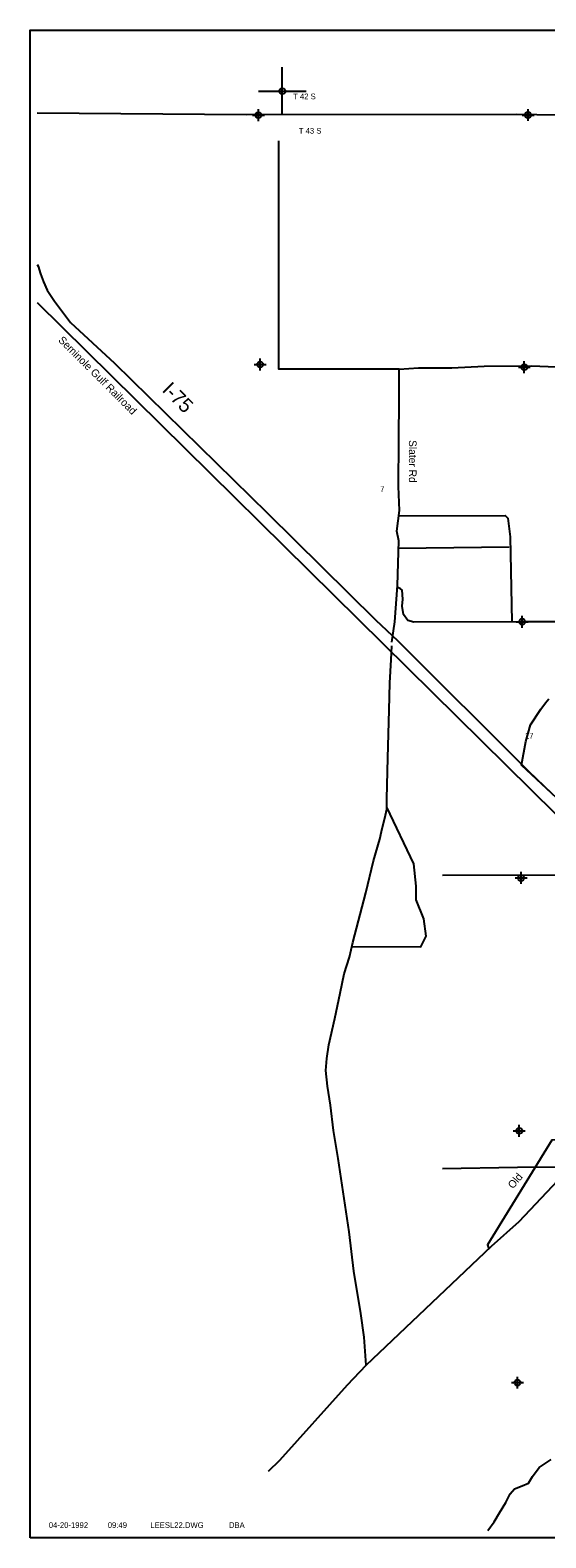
# Model space of a CAD drawing. Extents: x 214594 to 262594, y 787258 to 922597.
# Tile 2 of 5: x 214594 to 225372, y 856522 to 888022. Entities that reach past the tile are written whole.
import ezdxf
from ezdxf.enums import TextEntityAlignment as Align

# ---------------------------------------------------------------- set-up
doc = ezdxf.new("R2010")
doc.units = 0
doc.header["$LTSCALE"] = 800
doc.header["$PDMODE"] = 34
doc.header["$PDSIZE"] = 125
doc.linetypes.add('DIVIDE', pattern=[0])
doc.linetypes.add('PHANTOM', pattern=[0])
doc.layers.get('0').update_dxf_attribs({"linetype": 'CONTINUOUS'})
for name, color, linetype in [('BORDER', 1, 'CONTINUOUS'), ('COUNTY', 15, 'PHANTOM'), ('MAJROADS', 9, 'CONTINUOUS'), ('MINROADS', 8, 'CONTINUOUS'), ('POWERLINES', 10, 'DIVIDE'), ('RR', 13, 'CONTINUOUS'), ('SEC', 2, 'CONTINUOUS'), ('TEXT', 7, 'CONTINUOUS'), ('TSHIPS', 7, 'CONTINUOUS'), ('WATER', 4, 'CONTINUOUS'), ('WSHEDS', 3, 'CONTINUOUS')]:
    doc.layers.add(name, color=color, linetype=linetype)

# ---------------------------------------------------------------- blocks, each defined once
blk = doc.blocks.new('LOGON')
at = {"color": 0}
blk.add_attdef('DATE', text='', height=1, dxfattribs=at).set_placement((-1.87, 1.76), align=Align.RIGHT)
for tag, p in [('TIME', (1.56, 1.76)), ('DRAWING', (8.97, 1.76)), ('OPERATOR', (22.66, 1.76))]:
    blk.add_attdef(tag, p, '', height=1, dxfattribs=at)
blk = doc.blocks.new('TICK')
at = {"color": 0}
for points in [[(500, 0), (500, 1000)], [(0, 500), (1000, 500)]]:
    blk.add_lwpolyline(points, dxfattribs=at)
blk.add_point((500, 500), dxfattribs=at)

msp = doc.modelspace()

# ---------------------------------------------------------------- linework, layer by layer
at = {"layer": 'BORDER', "color": 0}
msp.add_lwpolyline([(214594, 856522), (214594, 888022), (262594, 888022), (262594, 856522)], close=True, dxfattribs=at)
at = {"layer": 'COUNTY', "color": 0}
msp.add_lwpolyline([(262444, 885913), (261647, 885912), (256329, 886000), (251194, 886003), (245934, 886091), (240641, 886112), (235204, 886133), (229902, 886179), (224751, 886258), (219114, 886255), (214744, 886287)], dxfattribs=at)
at = {"layer": 'MAJROADS', "color": 0}
for points in [[(222308, 880937), (219788, 880937), (219788, 885707)], [(214744, 883124), (214758, 883090), (214807, 882931), (214873, 882763), (214947, 882586), (215104, 882359), (215436, 881912), (216360, 881067), (219554, 877927), (221817, 875698), (222274, 875267), (225019, 872532), (225491, 872077)], [(222152, 875237), (222218, 875658), (222274, 876420), (222298, 877350), (222257, 877552), (222311, 877987), (222290, 878490), (222297, 879462), (222303, 880317), (222308, 880937), (222710, 880967), (223406, 880970), (224084, 880999), (225073, 881008), (226296, 880958)], [(221617, 860129), (221572, 860714), (221508, 861209), (221356, 862090), (221261, 862912), (221029, 864447), (220933, 865034), (220870, 865562), (220806, 865957), (220775, 866284), (220794, 866535), (220838, 866820), (220959, 867372), (221072, 867899), (221159, 868309), (221270, 868651), (221339, 868961), (221607, 869998), (221771, 870667), (221900, 871119), (221935, 871278), (222021, 871621), (222047, 871746), (222049, 871964), (222072, 872819), (222096, 873816), (222108, 874385), (222137, 874863), (222156, 875156)], [(221321, 868878), (222758, 868873), (222868, 869094), (222821, 869456), (222663, 869850), (222663, 870134), (222616, 870607), (222047, 871788)], [(219575, 857918), (219809, 858148), (221228, 859721), (221617, 860129), (224233, 862615), (224815, 863130), (226555, 864977), (227332, 865725), (227551, 865917), (227888, 866107), (228165, 866230), (228459, 866278), (228828, 866309), (230956, 866268), (235626, 866297), (236411, 866303), (238070, 866257), (240718, 866254), (245921, 866165), (247605, 866152)]]:
    msp.add_lwpolyline(points, dxfattribs=at)
at = {"layer": 'MINROADS', "color": 0}
for points in [[(222297, 877876), (224524, 877879), (224580, 877824), (224626, 877438), (224661, 875661)], [(222294, 877196), (224608, 877228)], [(238146, 876170), (230158, 876228), (230161, 875658), (224876, 875662), (222610, 875652), (222490, 875688), (222398, 875816), (222369, 875988), (222381, 876135), (222366, 876323), (222325, 876359), (222271, 876379), (222262, 876380)], [(230217, 866282), (230217, 865017), (230166, 864954), (230078, 864890), (229952, 864881), (225498, 864831), (224151, 862646), (224179, 862563)]]:
    msp.add_lwpolyline(points, dxfattribs=at)
at = {"layer": 'POWERLINES', "color": 0}
for points in [[(245948, 867739), (244903, 867731), (244960, 868848), (244618, 868835), (244598, 870240), (238173, 870297), (231969, 870397), (228102, 870392), (227198, 870904), (226531, 870369), (223211, 870363)], [(245886, 864796), (238049, 864876), (236966, 864904), (235670, 864269), (229949, 864268), (224781, 864258), (223211, 864233)]]:
    msp.add_lwpolyline(points, dxfattribs=at)
at = {"layer": 'RR', "color": 0}
msp.add_lwpolyline([(214744, 882331), (232280, 865032), (233421, 863858), (233610, 863541), (233739, 863199), (233753, 862685), (233791, 862310), (233652, 856672)], dxfattribs=at)
at = {"layer": 'SEC', "color": 0}
for p in [(219364, 886246), (225001, 886249), (219402, 881036), (224922, 880980), (224876, 875662), (224855, 870309), (224817, 865024), (224780, 859764)]:
    msp.add_point(p, dxfattribs=at)
at = {"layer": 'WATER', "color": 0}
msp.add_lwpolyline([(224161, 856672), (224293, 856857), (224403, 857041), (224538, 857257), (224623, 857441), (224716, 857549), (224875, 857607), (225010, 857665), (225094, 857806), (225230, 857990), (225482, 858156)], dxfattribs=at)
at = {"layer": 'WSHEDS', "color": 0}
msp.add_lwpolyline([(225599, 871976), (224862, 872665), (224952, 873163), (225052, 873508), (225265, 873834), (225362, 873966), (225431, 874053)], dxfattribs=at)

# ---------------------------------------------------------------- block references
at = {"layer": 'TEXT', "color": 0, "xscale": 120, "yscale": 120, "zscale": 120}
msp.add_blockref('LOGON', (216029, 856517), dxfattribs=at).add_auto_attribs({'DATE': '04-20-1992', 'TIME': '09:49', 'OPERATOR': 'DBA', 'DRAWING': 'LEESL22.DWG'})
at = {"layer": 'TSHIPS', "color": 0}
msp.add_blockref('TICK', (219364, 886246), dxfattribs=at)

# ---------------------------------------------------------------- texts
at = {"layer": 'MAJROADS', "color": 0}
for s, height, rotation, p in [('I-75', 300, 315, (217333, 880486)), ('Slater Rd', 160, 270, (222510, 879458))]:
    msp.add_text(s, height=height, rotation=rotation, dxfattribs=at).set_placement(p)
at = {"layer": 'MINROADS', "color": 0}
msp.add_text('Old', height=160, rotation=50, dxfattribs=at).set_placement((224685, 863803))
at = {"layer": 'TEXT', "color": 0}
for s, p in [('T 42 S', (220090, 886577)), ('T 43 S', (220209, 885859)), ('17', (224936, 873220))]:
    msp.add_text(s, height=120, dxfattribs=at).set_placement(p)
msp.add_text('Seminole Gulf Railroad', height=160, rotation=315, dxfattribs=at).set_placement((215169, 881531))
msp.add_text('7', height=120, dxfattribs=at).set_placement((221954, 878374), align=Align.CENTER)

doc.saveas('drawing.dxf')
